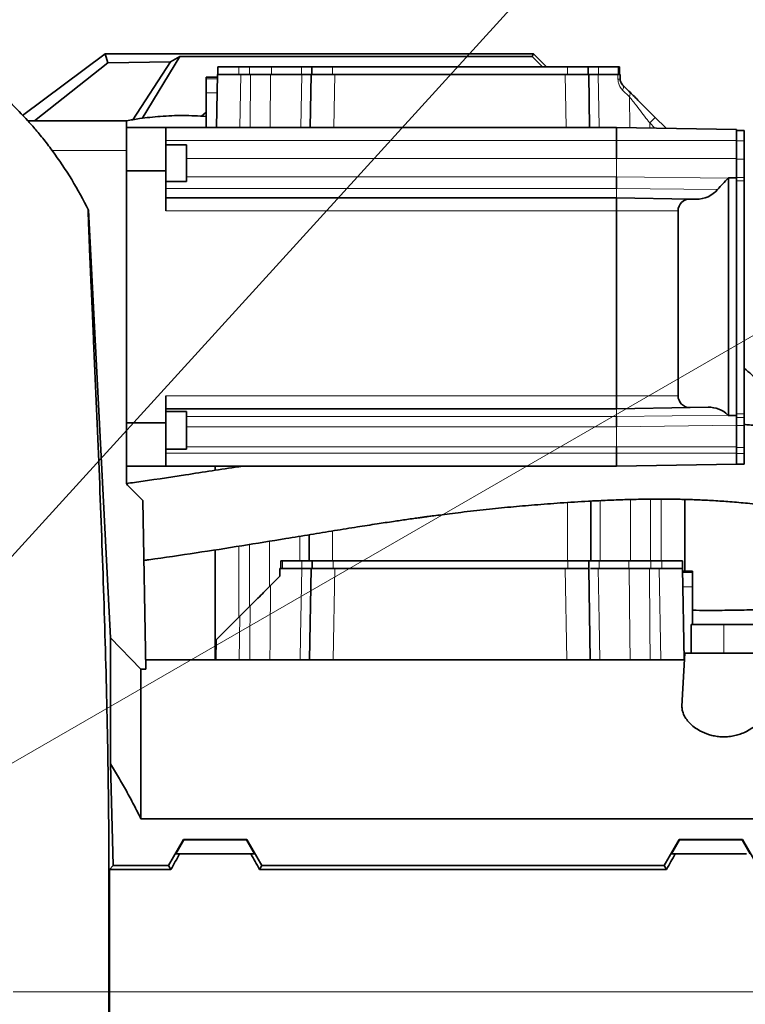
# Model space of a CAD drawing. Header units: millimetres. Extents: x 0 to 14900, y 0 to 10500.
# Tile 41 of 53: x 11144 to 11422, y 6372 to 6750. Entities that reach past the tile are written whole.
import ezdxf

# ---------------------------------------------------------------- set-up
doc = ezdxf.new("R2010")
doc.units = ezdxf.units.MM
doc.header["$LTSCALE"] = 25
doc.styles.add('SLDTEXTSTYLE0', font='TXT', dxfattribs={"width": 0.605})
doc.dimstyles.new('SLDDIMSTYLE2', dxfattribs={"dimtxt": 87.5, "dimasz": 87.5, "dimexe": 0, "dimexo": 0.0625, "dimgap": 21.875, "dimtad": 1, "dimdec": 1, "dimrnd": 1e-09, "dimzin": 12, "dimdsep": 46, "dimtxsty": 'SLDTEXTSTYLE0', "dimsah": 1, "dimcen": 0, "dimadec": 0, "dimazin": 3, "dimtfac": 1, "dimtofl": 0, "dimtmove": 0, "dimatfit": 3, "dimfxl": 1, "dimfrac": 2, "dimtolj": 1, "dimtzin": 12, "dimarcsym": 0})
doc.dimstyles.new('SLDDIMSTYLE3', dxfattribs={"dimtxt": 87.5, "dimasz": 87.5, "dimexe": 0, "dimexo": 0.0625, "dimgap": 21.875, "dimtad": 1, "dimdec": 4, "dimlfac": 25, "dimzin": 12, "dimdsep": 46, "dimtxsty": 'SLDTEXTSTYLE0', "dimsah": 1, "dimcen": 0.09, "dimadec": 1, "dimazin": 3, "dimtfac": 1, "dimtofl": 0, "dimtmove": 0, "dimatfit": 3, "dimfxl": 1, "dimfrac": 2, "dimtolj": 1, "dimtzin": 12, "dimarcsym": 0})

# ---------------------------------------------------------------- blocks, each defined once
blk = doc.blocks.new('_D_6')
at = {"color": 7, "linetype": 'Continuous', "lineweight": 0}
for q in [(12310.03, 7139.35), (10988.91, 6376.6)]:
    blk.add_line((11818.56, 6855.6), q, dxfattribs=at)
at = {"color": 7, "linetype": 'Continuous', "lineweight": 18}
blk.add_solid([(11818.56, 6855.6), (11900.59, 6888.53), (11888.09, 6910.18)], dxfattribs=at)
at = {"color": 7, "linetype": 'Continuous', "lineweight": 18, "insert": (12004.87, 7093.32), "char_height": 87.5, "attachment_point": 1, "rotation": 30, "style": 'SLDTEXTSTYLE0'}
blk.add_mtext('R958', dxfattribs=at)
blk = doc.blocks.new('_D_7')
at = {"color": 7, "linetype": 'Continuous', "lineweight": 0}
blk.add_line((12868.9, 8443.5), (10988.91, 6376.6), dxfattribs=at)
at = {"color": 7, "linetype": 'Continuous', "lineweight": 18}
blk.add_solid([(12868.9, 8443.5), (12800.77, 8387.18), (12819.27, 8370.36)], dxfattribs=at)
at = {"color": 7, "linetype": 'Continuous', "lineweight": 18, "insert": (11725.29, 7353.72), "char_height": 87.5, "attachment_point": 1, "rotation": 47.7114, "style": 'SLDTEXTSTYLE0'}
blk.add_mtext('R2794', dxfattribs=at)
blk = doc.blocks.new('_D_8')
at = {"color": 7, "linetype": 'Continuous', "lineweight": 0}
for p, q in [((8188.12, 6870.46), (7939.56, 6914.28)), ((12320.13, 6376.6), (14085.3, 6376.6))]:
    blk.add_line(p, q, dxfattribs=at)
at = {"color": 7, "linetype": 'Continuous', "lineweight": 18}
blk.add_arc((10988.91, 6376.6), 3058.9, 0, 170, dxfattribs=at)
for points in [[(7976.49, 6907.77), (8005.19, 6991.37), (7980.63, 6996.06)], [(14047.8, 6376.6), (14059.05, 6464.27), (14034.05, 6463.91)]]:
    blk.add_solid(points, dxfattribs=at)
at = {"color": 7, "linetype": 'Continuous', "lineweight": 18, "insert": (11141.49, 9547.06), "char_height": 87.5, "attachment_point": 1, "rotation": 355, "style": 'SLDTEXTSTYLE0'}
blk.add_mtext('170°', dxfattribs=at)
blk = doc.blocks.new('_D_9')
at = {"color": 7, "linetype": 'Continuous', "lineweight": 0}
for p, q in [((12320.13, 6376.6), (14085.33, 6376.6)), ((8188.12, 5882.75), (7939.53, 5838.91))]:
    blk.add_line(p, q, dxfattribs=at)
at = {"color": 7, "linetype": 'Continuous', "lineweight": 18}
blk.add_arc((10988.91, 6376.6), 3058.92, 190, 0, dxfattribs=at)
for points in [[(14047.83, 6376.6), (14034.08, 6289.29), (14059.08, 6288.93)], [(7976.46, 5845.42), (7980.6, 5757.13), (8005.16, 5761.83)]]:
    blk.add_solid(points, dxfattribs=at)
at = {"color": 7, "linetype": 'Continuous', "lineweight": 18, "insert": (11121.83, 3430.85), "char_height": 87.5, "attachment_point": 1, "rotation": 5, "style": 'SLDTEXTSTYLE0'}
blk.add_mtext('170°', dxfattribs=at)

msp = doc.modelspace()

# ---------------------------------------------------------------- linework, layer by layer
at = {"color": 7, "linetype": 'Continuous', "lineweight": 35}
for p, q in [((11145.063046, 6712.9621959), (11176.6449903, 6736.6007518)), ((11177.7854774, 6733.1737427), (11176.6449903, 6736.6007518)), ((11176.6449903, 6736.6007518), (11340.9095722, 6736.6007518)), ((11340.4754119, 6735.5525962), (11340.9095722, 6736.6007518)), ((11340.9095722, 6736.6007518), (11345.9095722, 6731.6007518)), ((11149.6244982, 6710.8711471), (11177.7854774, 6733.1737427)), ((11177.7854774, 6733.1737427), (11201.70731, 6733.5383168)), ((11201.70731, 6733.5383168), (11187.276661, 6711.2805874)), ((11205.2838781, 6735.5525962), (11190.9026763, 6711.8294411)), ((11201.70731, 6733.5383168), (11205.2838781, 6735.5525962)), ((11205.2838781, 6735.5525962), (11340.4754119, 6735.5525962)), ((11344.4272563, 6731.6007518), (11340.4754119, 6735.5525962)), ((11219.9095722, 6731.6007518), (11219.9095722, 6728.6007518)), ((11219.9095722, 6731.6007518), (11227.9095722, 6731.6007518)), ((11227.9095722, 6731.6007518), (11232.0720813, 6731.6007518)), ((11232.0720813, 6731.6007518), (11240.5242053, 6731.6007518)), ((11240.5242053, 6731.6007518), (11251.9495722, 6731.6007518)), ((11251.9495722, 6731.6007518), (11255.9095722, 6731.6007518)), ((11255.9095722, 6731.6007518), (11255.9095722, 6728.6007518)), ((11255.9095722, 6731.6007518), (11263.9095722, 6731.6007518)), ((11263.9095722, 6731.6007518), (11353.9095722, 6731.6007518)), ((11353.9095722, 6731.6007518), (11361.9095722, 6731.6007518)), ((11361.9095722, 6731.6007518), (11361.9095722, 6728.6007518)), ((11361.9095722, 6731.6007518), (11365.8695722, 6731.6007518)), ((11365.8695722, 6731.6007518), (11373.357848, 6731.6007518)), ((11373.357848, 6731.6007518), (11373.9095722, 6731.6007518)), ((11373.9095722, 6731.6007518), (11373.9095722, 6728.6007518)), ((11219.6950501, 6727.6007518), (11215.4095722, 6727.6007518)), ((11215.4095722, 6727.0053849), (11215.4095722, 6727.6007518)), ((11215.4095722, 6721.6084736), (11215.4095722, 6727.0053849)), ((11219.3593961, 6708.3711471), (11219.7125051, 6728.6007518)), ((11219.7125051, 6728.6007518), (11220.1786928, 6728.6007518)), ((11220.1786928, 6728.6007518), (11225.8520239, 6728.6007518)), ((11225.8520239, 6728.6007518), (11228.7111344, 6728.6007518)), ((11228.7111344, 6728.6007518), (11232.449915, 6728.6007518)), ((11240.156714, 6728.6007518), (11252.0838626, 6728.6007518)), ((11255.3593961, 6708.3711471), (11255.7125051, 6728.6007518)), ((11255.7125051, 6728.6007518), (11256.1786928, 6728.6007518)), ((11256.1786928, 6728.6007518), (11261.8520239, 6728.6007518)), ((11261.8520239, 6728.6007518), (11264.7111344, 6728.6007518)), ((11264.7111344, 6728.6007518), (11353.1080099, 6728.6007518)), ((11353.1080099, 6728.6007518), (11355.9671205, 6728.6007518)), ((11355.9671205, 6728.6007518), (11361.6404515, 6728.6007518)), ((11361.6404515, 6728.6007518), (11362.1066392, 6728.6007518)), ((11362.1066392, 6728.6007518), (11362.4597482, 6708.3711471)), ((11365.7352817, 6728.6007518), (11373.2714756, 6728.6007518)), ((11374.1066392, 6728.6007518), (11374.1378507, 6726.8126459)), ((11215.4095722, 6708.3711471), (11215.4095722, 6721.6084736)), ((11375.0160734, 6724.7436828), (11377.5469801, 6722.212776)), ((11147.0932875, 6710.8711471), (11184.9095722, 6710.8711471)), ((11184.9095722, 6699.4991786), (11184.9095722, 6710.8711471)), ((11387.642874, 6712.1168822), (11391.6226382, 6708.137118)), ((11199.9095722, 6708.3711471), (11184.9095722, 6708.3711471)), ((11199.9095722, 6691.703331), (11199.9095722, 6708.3711471)), ((11199.9095722, 6708.3711471), (11372.7095722, 6708.3711471)), ((11372.7095722, 6708.3711471), (11372.7095722, 6703.3711471)), ((11418.7095722, 6707.5682141), (11372.7095722, 6708.3711471)), ((11418.7095722, 6707.5682141), (11418.7095722, 6705.0913909)), ((11421.7095722, 6707.1729058), (11418.7095722, 6707.1729058)), ((11421.7095722, 6707.1729058), (11421.7095722, 6703.1729058)), ((11372.7095722, 6703.3711471), (11372.7095722, 6696.4371438)), ((11418.7095722, 6705.0913909), (11418.7095722, 6703.1729058)), ((11418.7095722, 6703.1729058), (11418.7095722, 6696.1729058)), ((11421.7095722, 6703.1729058), (11421.7095722, 6696.1729058)), ((11184.9095722, 6571.8682034), (11184.9095722, 6699.4991786)), ((11207.9095722, 6701.6363888), (11199.9095722, 6701.6363888)), ((11207.9095722, 6701.6363888), (11207.9095722, 6687.6363888)), ((11418.7095722, 6696.1729058), (11418.7095722, 6692.2450539)), ((11421.7095722, 6696.1729058), (11421.7095722, 6689.1442241)), ((11184.9095722, 6691.703331), (11199.9095722, 6691.703331)), ((11199.9095722, 6691.703331), (11199.9095722, 6676.3711471)), ((11418.7095722, 6692.2450539), (11418.7095722, 6688.9660262)), ((11199.9095722, 6687.6363888), (11207.9095722, 6687.6363888)), ((11372.7095722, 6689.3616775), (11372.7095722, 6684.9711471)), ((11415.7095722, 6597.7588853), (11415.7095722, 6688.9870829)), ((11415.7095722, 6688.9870829), (11418.7095722, 6688.9660262)), ((11418.7095722, 6688.9660262), (11418.7095722, 6688.5523758)), ((11418.7095722, 6688.5523758), (11418.7095722, 6687.8662819)), ((11418.7095722, 6687.8662819), (11418.7095722, 6598.5074829)), ((11421.7095722, 6689.1442241), (11421.7095722, 6687.8662819)), ((11421.7095722, 6687.8662819), (11421.7095722, 6598.5074829)), ((11199.9095722, 6681.3711471), (11372.7095722, 6681.3711471)), ((11372.7095722, 6681.3711471), (11372.7095722, 6676.3711471)), ((11400.9590044, 6680.8780514), (11372.7095722, 6681.3711471)), ((11400.9590044, 6680.8780514), (11403.3308862, 6680.8366501)), ((11170.3302899, 6676.6005088), (11178.8012033, 6512.4947882)), ((11372.7095722, 6676.3711471), (11372.7095722, 6605.3711471)), ((11396.3720342, 6605.3711471), (11396.3720342, 6676.3711471)), ((11199.9095722, 6605.3711471), (11199.9095722, 6595.0389632)), ((11372.7095722, 6605.3711471), (11372.7095722, 6600.3711471)), ((11400.9590044, 6600.8642428), (11372.7095722, 6600.3711471)), ((11407.8930077, 6600.9852763), (11400.9590044, 6600.8642428)), ((11199.9095722, 6600.3711471), (11372.7095722, 6600.3711471)), ((11207.9095722, 6599.2983964), (11199.9095722, 6599.2983964)), ((11207.9095722, 6599.2983964), (11207.9095722, 6584.9134146)), ((11372.7095722, 6597.4378138), (11372.7095722, 6593.4267781)), ((11418.7095722, 6597.7807035), (11415.7095722, 6597.7588853)), ((11418.7095722, 6598.5074829), (11418.7095722, 6597.821389)), ((11418.7095722, 6597.821389), (11418.7095722, 6597.7807035)), ((11418.7095722, 6597.7807035), (11418.7095722, 6597.7555775)), ((11418.7095722, 6597.7555775), (11418.7095722, 6597.0666628)), ((11418.7095722, 6597.0666628), (11418.7095722, 6593.9969116)), ((11421.7095722, 6598.5074829), (11421.7095722, 6597.0666628)), ((11421.7095722, 6597.0666628), (11421.7095722, 6593.9969116)), ((11199.9095722, 6595.0389632), (11184.9095722, 6595.0389632)), ((11199.9095722, 6578.3711471), (11199.9095722, 6595.0389632)), ((11418.7095722, 6593.9969116), (11418.7095722, 6585.5447877)), ((11421.7095722, 6593.9969116), (11421.7095722, 6585.5447877)), ((11372.7095722, 6585.743029), (11372.7095722, 6583.3711471)), ((11418.7095722, 6585.5447877), (11418.7095722, 6583.1729058)), ((11421.7095722, 6585.5447877), (11421.7095722, 6583.1729058)), ((11199.9095722, 6584.9134146), (11207.9095722, 6584.9134146)), ((11372.7095722, 6583.3711471), (11372.7095722, 6578.3711471)), ((11418.7095722, 6583.1729058), (11418.7095722, 6579.1729058)), ((11421.7095722, 6583.1729058), (11421.7095722, 6579.1729058)), ((11184.9095722, 6578.3711471), (11199.9095722, 6578.3711471)), ((11199.9095722, 6578.3711471), (11372.7095722, 6578.3711471)), ((11218.9095722, 6578.3711471), (11218.9095722, 6576.7709509)), ((11418.7095722, 6579.1740801), (11372.7095722, 6578.3711471)), ((11421.7095722, 6579.1729058), (11418.7095722, 6579.1729058)), ((11191.1535426, 6565.1271767), (11185.261044, 6571.0196753)), ((11191.1535426, 6565.1271767), (11192.2827917, 6500.4325395)), ((11362.9095722, 6564.960329), (11362.9095722, 6542.1007518)), ((11398.9095722, 6565.60545), (11398.9095722, 6538.1007518)), ((11254.9095722, 6552.0393366), (11254.9095722, 6542.1007518)), ((11218.9095722, 6546.2378994), (11218.9095722, 6504.1007518)), ((11244.1066392, 6539.1007518), (11244.1066392, 6542.1007518)), ((11244.6583633, 6542.1007518), (11244.1066392, 6542.1007518)), ((11252.1466392, 6542.1007518), (11244.6583633, 6542.1007518)), ((11256.1066392, 6542.1007518), (11252.1466392, 6542.1007518)), ((11256.1066392, 6539.1007518), (11256.1066392, 6542.1007518)), ((11264.1066392, 6542.1007518), (11256.1066392, 6542.1007518)), ((11354.1066392, 6542.1007518), (11264.1066392, 6542.1007518)), ((11362.1066392, 6542.1007518), (11354.1066392, 6542.1007518)), ((11362.1066392, 6539.1007518), (11362.1066392, 6542.1007518)), ((11366.0666392, 6542.1007518), (11362.1066392, 6542.1007518)), ((11377.492006, 6542.1007518), (11366.0666392, 6542.1007518)), ((11385.94413, 6542.1007518), (11377.492006, 6542.1007518)), ((11390.1066392, 6542.1007518), (11385.94413, 6542.1007518)), ((11398.1066392, 6542.1007518), (11390.1066392, 6542.1007518)), ((11398.1066392, 6539.1007518), (11398.1066392, 6542.1007518)), ((11243.7125051, 6539.1007518), (11243.6601399, 6536.1007518)), ((11243.7125051, 6539.1007518), (11252.0838626, 6539.1007518)), ((11255.1015779, 6504.1007518), (11255.7125051, 6539.1007518)), ((11255.7125051, 6539.1007518), (11264.7111344, 6539.1007518)), ((11264.7111344, 6539.1007518), (11353.1080099, 6539.1007518)), ((11353.1080099, 6539.1007518), (11357.5559685, 6539.1007518)), ((11362.1066392, 6539.1007518), (11357.5559685, 6539.1007518)), ((11362.1066392, 6539.1007518), (11362.7175664, 6504.1007518)), ((11365.7352817, 6539.1007518), (11377.6624303, 6539.1007518)), ((11385.3692293, 6539.1007518), (11389.1080099, 6539.1007518)), ((11389.1080099, 6539.1007518), (11393.5559685, 6539.1007518)), ((11398.1066392, 6539.1007518), (11393.5559685, 6539.1007518)), ((11398.1066392, 6539.1007518), (11398.7175664, 6504.1007518)), ((11401.9095722, 6538.1007518), (11398.1240942, 6538.1007518)), ((11401.9095722, 6538.1007518), (11401.9095722, 6537.5053849)), ((11401.9095722, 6537.5053849), (11401.9095722, 6532.1084736)), ((11243.6601399, 6536.1007518), (11240.099353, 6532.5399648)), ((11401.9095722, 6532.1084736), (11401.9095722, 6517.6007518)), ((11232.3322521, 6524.772864), (11228.3922675, 6520.8328794)), ((11219.2337762, 6511.6743881), (11228.3922675, 6520.8328794)), ((11401.4095722, 6506.6007518), (11401.4095722, 6517.6007518)), ((11413.9095722, 6517.6007518), (11401.4095722, 6517.6007518)), ((11493.9095722, 6517.6007518), (11413.9095722, 6517.6007518)), ((11178.8012033, 6512.4947882), (11178.8012033, 6464.1745785)), ((11178.8012033, 6512.4947882), (11190.4095722, 6500.4325395)), ((11219.1015779, 6504.1007518), (11219.2337762, 6511.6743881)), ((11397.8450158, 6486.2878067), (11398.9095722, 6506.6007518)), ((11398.9095722, 6506.6007518), (11428.6065106, 6506.6007518)), ((11398.7785527, 6504.1007518), (11192.2187628, 6504.1007518)), ((11190.4095722, 6443.0402397), (11190.4095722, 6500.4325395)), ((11192.2827917, 6500.4325395), (11190.4095722, 6500.4325395)), ((11179.8167528, 6425.1496159), (11178.8012033, 6464.1745785)), ((11446.1005599, 6443.0402397), (11190.4095722, 6443.0402397)), ((11201.0153351, 6425.1496159), (11206.7782522, 6435.1679507)), ((11203.8002762, 6429.6007518), (11206.8963761, 6434.9633541)), ((11206.8963761, 6434.9633541), (11206.7782522, 6435.1679507)), ((11231.0408921, 6435.1679507), (11206.7782522, 6435.1679507)), ((11230.9227682, 6434.9633541), (11206.8963761, 6434.9633541)), ((11231.0408921, 6435.1679507), (11230.9227682, 6434.9633541)), ((11230.9227682, 6434.9633541), (11234.0188681, 6429.6007518)), ((11236.8038093, 6425.1496159), (11231.0408921, 6435.1679507)), ((11391.0153351, 6425.1496159), (11396.7782522, 6435.1679507)), ((11396.8963761, 6434.9633541), (11393.8002762, 6429.6007518)), ((11396.7782522, 6435.1679507), (11396.8963761, 6434.9633541)), ((11421.0408921, 6435.1679507), (11396.7782522, 6435.1679507)), ((11420.9227682, 6434.9633541), (11396.8963761, 6434.9633541)), ((11420.9227682, 6434.9633541), (11421.0408921, 6435.1679507)), ((11424.0188681, 6429.6007518), (11420.9227682, 6434.9633541)), ((11426.8038093, 6425.1496159), (11421.0408921, 6435.1679507)), ((11203.8002762, 6429.6007518), (11205.259487, 6429.6007518)), ((11232.5596573, 6429.6007518), (11205.259487, 6429.6007518)), ((11232.5596573, 6429.6007518), (11234.0188681, 6429.6007518)), ((11395.259487, 6429.6007518), (11393.8002762, 6429.6007518)), ((11422.5596573, 6429.6007518), (11395.259487, 6429.6007518)), ((11178.3876205, 6423.5856064), (11179.8167528, 6425.1496159)), ((11178.3876205, 6423.5856064), (11178.3876205, 6376.6007518)), ((11178.3876205, 6423.5856064), (11201.9183164, 6423.5856064)), ((11179.8167528, 6425.1496159), (11201.0153351, 6425.1496159)), ((11201.9183164, 6423.5856064), (11201.0153351, 6425.1496159)), ((11235.9008279, 6423.5856064), (11236.8038093, 6425.1496159)), ((11391.9183164, 6423.5856064), (11235.9008279, 6423.5856064)), ((11391.0153351, 6425.1496159), (11236.8038093, 6425.1496159)), ((11391.9183164, 6423.5856064), (11391.0153351, 6425.1496159)), ((11178.3876205, 6376.6007518), (11178.3876205, 6329.6158973))]:
    msp.add_line(p, q, dxfattribs=at)
at = {"color": 8, "linetype": 'Continuous', "lineweight": 18}
for p, q in [((11227.9095722, 6731.6007518), (11227.9095722, 6728.6007518)), ((11232.0720813, 6731.6007518), (11232.0720813, 6728.6007518)), ((11240.5242053, 6731.6007518), (11240.5242053, 6728.6007518)), ((11251.9495722, 6731.6007518), (11251.9495722, 6728.6007518)), ((11263.9095722, 6731.6007518), (11263.9095722, 6728.6007518)), ((11353.9095722, 6731.6007518), (11353.9095722, 6728.6007518)), ((11365.8695722, 6731.6007518), (11365.8695722, 6728.6007518)), ((11373.357848, 6731.6007518), (11373.357848, 6728.6007518)), ((11215.4095722, 6727.0053849), (11219.6846579, 6727.0053849)), ((11228.7111344, 6728.6007518), (11228.3580253, 6708.3711471)), ((11232.283863, 6708.3711471), (11232.449915, 6728.6007518)), ((11251.7436117, 6708.3711471), (11252.0838626, 6728.6007518)), ((11264.7111344, 6728.6007518), (11264.3580253, 6708.3711471)), ((11353.461119, 6708.3711471), (11353.1080099, 6728.6007518)), ((11373.3029894, 6726.8126459), (11373.2714756, 6728.6007518)), ((11215.4095722, 6721.6084736), (11219.5904545, 6721.6084736)), ((11377.7363616, 6720.1438129), (11375.1186716, 6722.6747196)), ((11377.8399115, 6708.2815967), (11377.7363616, 6720.1438129)), ((11385.5215537, 6710.0479191), (11385.5371357, 6708.1472412)), ((11387.4557206, 6708.1137521), (11385.5215537, 6710.0479191)), ((11199.9095722, 6703.3711471), (11372.7095722, 6703.3711471)), ((11418.7095722, 6703.3711471), (11372.7095722, 6703.3711471)), ((11421.7095722, 6703.1729058), (11418.7095722, 6703.1729058)), ((11156.3767971, 6699.4991786), (11184.9095722, 6699.4991786)), ((11207.9095722, 6696.4371438), (11372.7095722, 6696.4371438)), ((11372.7095722, 6696.4371438), (11372.7095722, 6689.3616775)), ((11418.7095722, 6696.4371438), (11372.7095722, 6696.4371438)), ((11421.7095722, 6696.1729058), (11418.7095722, 6696.1729058)), ((11207.9095722, 6689.3616775), (11372.7095722, 6689.3616775)), ((11415.5541552, 6688.8325353), (11372.7095722, 6689.3616775)), ((11421.7095722, 6689.1442241), (11418.7095722, 6689.1442241)), ((11421.7095722, 6687.8662819), (11418.7095722, 6687.8662819)), ((11199.9095722, 6684.9711471), (11372.7095722, 6684.9711471)), ((11372.7095722, 6684.9711471), (11372.7095722, 6681.3711471)), ((11411.5353682, 6684.5374148), (11372.7095722, 6684.9711471)), ((11199.9095722, 6676.3711471), (11372.7095722, 6676.3711471)), ((11396.3720342, 6676.3711471), (11372.7095722, 6676.3711471)), ((11199.9095722, 6605.3711471), (11372.7095722, 6605.3711471)), ((11396.3720342, 6605.3711471), (11372.7095722, 6605.3711471)), ((11207.9095722, 6597.4378138), (11372.7095722, 6597.4378138)), ((11372.7095722, 6600.3711471), (11372.7095722, 6597.4378138)), ((11415.4969092, 6597.9655918), (11372.7095722, 6597.4378138)), ((11421.7095722, 6598.5074829), (11418.7095722, 6598.5074829)), ((11421.7095722, 6597.0666628), (11418.7095722, 6597.0666628)), ((11207.9095722, 6593.4267781), (11372.7095722, 6593.4267781)), ((11418.7095722, 6594.0437316), (11372.7095722, 6593.4267781)), ((11372.7095722, 6593.4267781), (11372.7095722, 6585.743029)), ((11421.7095722, 6593.9969116), (11418.7095722, 6593.9969116)), ((11207.9095722, 6585.743029), (11372.7095722, 6585.743029)), ((11418.7095722, 6585.743029), (11372.7095722, 6585.743029)), ((11421.7095722, 6585.5447877), (11418.7095722, 6585.5447877)), ((11199.9095722, 6583.3711471), (11372.7095722, 6583.3711471)), ((11418.7095722, 6583.3711471), (11372.7095722, 6583.3711471)), ((11421.7095722, 6583.1729058), (11418.7095722, 6583.1729058)), ((11227.9095722, 6578.3711471), (11227.9095722, 6578.1454296)), ((11353.9095722, 6564.409749), (11353.9095722, 6542.1007518)), ((11366.5095722, 6542.1007518), (11366.5095722, 6565.1385952)), ((11378.0633139, 6565.5618564), (11378.0633139, 6542.1007518)), ((11385.747063, 6542.1007518), (11385.747063, 6565.6994637)), ((11389.9095722, 6565.71862), (11389.9095722, 6542.1007518)), ((11251.3095722, 6551.4472697), (11251.3095722, 6542.1007518)), ((11263.9095722, 6553.5112072), (11263.9095722, 6542.1007518)), ((11232.0720813, 6548.3118494), (11232.0720813, 6524.5126932)), ((11239.7558304, 6532.1964423), (11239.7558304, 6549.5598399)), ((11227.9095722, 6547.6433591), (11227.9095722, 6520.350184)), ((11244.6583633, 6539.1007518), (11244.6583633, 6542.1007518)), ((11252.1466392, 6539.1007518), (11252.1466392, 6542.1007518)), ((11264.1066392, 6539.1007518), (11264.1066392, 6542.1007518)), ((11354.1066392, 6539.1007518), (11354.1066392, 6542.1007518)), ((11366.0666392, 6539.1007518), (11366.0666392, 6542.1007518)), ((11377.492006, 6539.1007518), (11377.492006, 6542.1007518)), ((11385.94413, 6539.1007518), (11385.94413, 6542.1007518)), ((11390.1066392, 6539.1007518), (11390.1066392, 6542.1007518)), ((11264.7111344, 6539.1007518), (11264.1002072, 6504.1007518)), ((11353.7189372, 6504.1007518), (11353.1080099, 6539.1007518)), ((11389.7189372, 6504.1007518), (11389.1080099, 6539.1007518)), ((11401.9095722, 6537.5053849), (11398.1344864, 6537.5053849)), ((11401.9095722, 6532.1084736), (11398.2286898, 6532.1084736)), ((11228.3922675, 6520.8328794), (11228.1002071, 6504.1007518)), ((11413.9095722, 6506.6007518), (11413.9095722, 6517.6007518)), ((11178.3876205, 6376.6007518), (11178.151784, 6376.6007513)), ((11178.3876205, 6376.6007518), (11427.9095722, 6376.6007518))]:
    msp.add_line(p, q, dxfattribs=at)
at = {"color": 8, "linetype": 'Continuous', "lineweight": 18, "flags": 128}
for points in [[(11240.156714, 6728.6007518), (11239.9820164, 6708.6043428), (11239.9799843, 6708.3711471)], [(11365.7352817, 6728.6007518), (11366.071597, 6708.6043428), (11366.0755203, 6708.3711471)], [(11391.5124058, 6708.0429424), (11391.5774456, 6708.1020613), (11391.6226382, 6708.137118)], [(11251.4951358, 6504.1007518), (11251.6464964, 6513.0971633), (11252.0838626, 6539.1007518)], [(11365.7352817, 6539.1007518), (11366.071597, 6519.1043428), (11366.3240158, 6504.1007518)], [(11377.9679023, 6504.1007518), (11377.8895332, 6513.0971633), (11377.6624303, 6539.1007518)], [(11385.3692293, 6539.1007518), (11385.557679, 6516.1424975), (11385.6562792, 6504.1007518)], [(11240.099353, 6532.5399648), (11239.9247833, 6512.5435552), (11239.9150481, 6511.4271014), (11239.8512331, 6504.1007518)], [(11232.1628424, 6504.1007518), (11232.2228169, 6511.4271014), (11232.3322521, 6524.772864)]]:
    msp.add_lwpolyline(points, dxfattribs=at)
at = {"color": 7, "linetype": 'Continuous', "lineweight": 35, "flags": 128}
msp.add_lwpolyline([(11215.4095722, 6714.2668154), (11215.3802721, 6714.2422657), (11213.685123, 6712.689722)], dxfattribs=at)
at = {"color": 7, "linetype": 'Continuous', "lineweight": 18}
for radius in [2794, 958]:
    msp.add_arc((10988.9095722, 6376.6007518), radius, 190, 170, dxfattribs=at)
at = {"color": 8, "linetype": 'Continuous', "lineweight": 18}
for centre, radius, start, end in [((11373.72042, 6709.6736366), 17.1440919, 88.604803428, 91.395196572), ((11373.5316634, 6723.6330467), 1.8539109, 328.873999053, 36.803848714), ((11376.058807, 6721.0334079), 1.8988334, 332.063318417, 38.396611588), ((11428.3201636, 6668.2882295), 59.7962598, 132.864337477, 135.703925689)]:
    msp.add_arc(centre, radius, start, end, dxfattribs=at)
at = {"color": 7, "linetype": 'Continuous', "lineweight": 35}
msp.add_arc((11186.1095722, 6571.8682034), 1.2, 180, 225, dxfattribs=at)
for centre, major_axis, ratio, start_param, end_param in [((11459.8509753, 6643.3711471), (63.4789411, 0), 0.9998476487, 2.3431445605, 2.4358469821), ((11408.1443513, 6696.4371438), (10.6185164, 0), 0.9998476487, 5.4847372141, 5.5053803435), ((11403.5148226, 6691.3711471), (10.5377076, 0), 0.9998476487, 4.694933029, 5.5774396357), ((11400.8803121, 6676.3711471), (4.5082779, 0), 0.9998476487, 1.5533403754, 3.1415926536), ((11400.8803121, 6605.3711471), (4.5082779, 0), 0.9998476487, 3.1415926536, 4.7298449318), ((11408.0783345, 6590.3711471), (10.617364, 0), 0.9998476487, 0.7971882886, 1.5882522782), ((11459.8509753, 6643.3711471), (63.4789411, 0), 0.9998476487, 3.9387809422, 3.943453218), ((11166.3624841, 6376.6007518), (85.07475, 146.9493494), 0.0453552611, 5.0639744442, 5.1074921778), ((11271.4566602, 6376.6007518), (-85.07475, 146.9493494), 0.0453552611, 1.1756931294, 1.219210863), ((11356.3624841, 6376.6007518), (85.07475, 146.9493494), 0.0453552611, 5.0639744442, 5.1074921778)]:
    msp.add_ellipse(centre, major_axis=major_axis, ratio=ratio, start_param=start_param, end_param=end_param, dxfattribs=at)
for points, knots in [([(11232.449915, 6728.6007518), (11233.5715632, 6728.6007518), (11235.8148615, 6728.6007518), (11238.4537651, 6728.6007518), (11239.6886106, 6728.6007518), (11240.156714, 6728.6007518)], [0, 0, 0, 0, 0.38306655, 0.7661337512, 1, 1, 1, 1]), ([(11252.0838626, 6728.6007518), (11252.8769619, 6728.6007518), (11254.4631618, 6728.6007518), (11255.5553148, 6728.6007518), (11255.6692969, 6728.6007518), (11255.7125051, 6728.6007518)], [0, 0, 0, 0, 0.3830665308, 0.766133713, 1, 1, 1, 1]), ([(11362.1066392, 6728.6007518), (11362.2188135, 6728.6007518), (11362.4431623, 6728.6007518), (11363.9216361, 6728.6007518), (11365.2367501, 6728.6007518), (11365.7352817, 6728.6007518)], [0, 0, 0, 0, 0.38306652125, 0.7661336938, 1, 1, 1, 1]), ([(11373.2714756, 6728.6007518), (11373.5054465, 6728.6007518), (11373.9461351, 6728.6007518), (11374.1002059, 6728.6007518), (11374.1059593, 6728.6007518), (11374.1066392, 6728.6007518)], [0, 0, 0, 0, 0.4995240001, 0.9408625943, 1, 1, 1, 1]), ([(11375.0160734, 6724.7436828), (11374.8412734, 6724.9401881), (11374.5454618, 6725.2727312), (11374.2508653, 6725.9655142), (11374.1512287, 6726.492373), (11374.1411983, 6726.7325021), (11374.1378507, 6726.8126459)], [0, 0, 0, 0, 0.4500395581, 0.7615955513, 0.9204317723, 1, 1, 1, 1]), ([(11147.0789873, 6710.8683164), (11144.8338322, 6713.2802601), (11140.2274475, 6718.2288452), (11135.1331954, 6722.6740258), (11132.5218853, 6724.9526224)], [0, 0, 0, 0, 0.4874006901, 1, 1, 1, 1]), ([(11377.5469801, 6722.212776), (11378.0720562, 6721.6877), (11379.1359542, 6720.623802), (11381.1796944, 6718.5800618), (11383.6181223, 6716.1416339), (11385.8835284, 6713.8762278), (11387.2364884, 6712.5232678), (11387.642874, 6712.1168822)], [0, 0, 0, 0, 0.1818477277, 0.368455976, 0.6241313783, 0.8871011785, 1, 1, 1, 1]), ([(11156.3767971, 6699.4991786), (11155.7681625, 6700.3117759), (11154.5509783, 6701.9368567), (11152.7144775, 6704.2669214), (11150.9407196, 6706.4340602), (11149.1991412, 6708.4883269), (11147.800804, 6710.079667), (11147.1542172, 6710.8010198), (11147.1073931, 6710.8549122), (11147.0932875, 6710.8711471)], [0, 0, 0, 0, 0.1469565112, 0.2938924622, 0.4448347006, 0.5955082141, 0.778712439, 0.9333379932, 1, 1, 1, 1]), ([(11215.4114291, 6712.5950697), (11212.4907544, 6712.75339), (11206.6347198, 6713.0708266), (11198.1077753, 6712.6704336), (11190.8285944, 6711.9396495), (11186.5240984, 6711.1712368), (11184.8430557, 6710.8711471)], [0, 0, 0, 0, 0.2856829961, 0.5728024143, 0.8331657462, 1, 1, 1, 1]), ([(11170.3302899, 6676.6005088), (11168.2700436, 6680.5571672), (11164.1329657, 6688.5023356), (11158.9690872, 6695.8237805), (11156.3767971, 6699.4991786)], [0, 0, 0, 0, 0.4979955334, 1, 1, 1, 1]), ([(11178.151784, 6376.6007513), (11178.1517511, 6379.52284), (11178.151685, 6385.3768981), (11178.1520204, 6395.2226303), (11178.1506645, 6406.1179546), (11178.1580556, 6421.892599), (11178.0783207, 6448.9164187), (11177.4223061, 6487.6690035), (11176.0548204, 6533.9170466), (11174.2976412, 6580.1843643), (11172.7988784, 6614.9643231), (11171.833767, 6636.3290932), (11171.47285, 6644.2350091), (11171.1890801, 6650.3562863), (11170.9240985, 6656.3511399), (11170.6907704, 6661.9210226), (11170.4979166, 6666.8216558), (11170.3528725, 6670.8246544), (11170.2558654, 6673.8873526), (11170.2108347, 6675.846454), (11170.2165499, 6676.7078753), (11170.2824289, 6676.5361823), (11170.312355, 6676.6013959), (11170.329414, 6676.6005521), (11170.3302899, 6676.6005088)], [0, 0, 0, 0, 0.0249534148, 0.0499912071, 0.0843796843, 0.118988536, 0.1887376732, 0.326186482, 0.4636586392, 0.6011043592, 0.7385543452, 0.7738600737, 0.7915129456, 0.8091668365, 0.8280870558, 0.8475544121, 0.8664747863, 0.8859436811, 0.904854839, 0.9243150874, 0.9424734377, 0.9609579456, 0.9979953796, 1, 1, 1, 1]), ([(11450.5305665, 6590.5330555), (11448.7797721, 6592.0548408), (11445.7439137, 6594.6935999), (11441.2351287, 6598.6511565), (11436.8944866, 6602.4796858), (11432.1346438, 6606.7021834), (11427.0637389, 6611.2280415), (11423.5234968, 6614.3997134), (11421.7604305, 6615.9895351), (11421.7095722, 6616.0353959)], [0, 0, 0, 0, 0.1815158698, 0.3147465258, 0.4641600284, 0.628403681, 0.8057869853, 0.9943976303, 1, 1, 1, 1]), ([(11546.9519728, 6521.5900594), (11546.8910905, 6521.811468), (11546.6654198, 6522.6321571), (11546.2230574, 6524.145848), (11545.6248959, 6526.0873549), (11544.9205103, 6528.213876), (11544.1741694, 6530.2953498), (11543.3681807, 6532.3603606), (11542.5335967, 6534.3459182), (11541.5652806, 6536.479356), (11540.2875458, 6539.0612593), (11538.73792, 6541.8824039), (11536.9674953, 6544.7682732), (11535.0020647, 6547.6755774), (11532.6882622, 6550.7674873), (11529.9453596, 6554.0361787), (11527.0718408, 6557.1005079), (11524.2459073, 6559.8331385), (11521.3799125, 6562.3709609), (11518.3937654, 6564.7899516), (11515.6015185, 6566.8559466), (11513.2846117, 6568.4491725), (11511.45962, 6569.6391952), (11509.6610786, 6570.7583593), (11507.6105606, 6571.9707176), (11505.0923238, 6573.368267), (11502.0520103, 6574.9315404), (11497.9627085, 6576.8624425), (11492.5649085, 6579.1431271), (11485.5421819, 6581.7254748), (11477.2894855, 6584.3404826), (11468.2548533, 6586.7864108), (11459.0161409, 6588.9169268), (11450.5348487, 6590.5798167), (11442.9314935, 6591.851761), (11436.1828937, 6592.8181198), (11429.8189299, 6593.580645), (11425.0442759, 6594.0786198), (11422.3698639, 6594.2963592), (11421.7095722, 6594.3501174)], [0, 0, 0, 0, 0.0058005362, 0.0215006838, 0.0394489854, 0.0563361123, 0.0767277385, 0.0933030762, 0.1092275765, 0.1279068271, 0.149357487, 0.178074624, 0.204021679, 0.2275035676, 0.2579501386, 0.2909261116, 0.3222139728, 0.3498065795, 0.3760515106, 0.4042035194, 0.4303270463, 0.4472949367, 0.4611413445, 0.474146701, 0.4902603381, 0.5095578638, 0.5320467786, 0.5577273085, 0.5966777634, 0.6411971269, 0.6912850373, 0.7456330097, 0.7978001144, 0.8466818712, 0.8858836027, 0.9226776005, 0.9571624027, 0.9894237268, 1, 1, 1, 1]), ([(11229.4080482, 6578.3711471), (11228.8614441, 6578.2888594), (11221.5906508, 6577.1942885), (11207.7914008, 6575.0686904), (11193.5047027, 6572.8856307), (11185.9482172, 6571.8476331), (11184.9306544, 6571.7078554)], [0, 0, 0, 0, 0.0370342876, 0.4926210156, 0.9316759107, 1, 1, 1, 1]), ([(11191.5541281, 6542.1776518), (11192.1850305, 6542.2636477), (11198.8819796, 6543.1764843), (11211.4124255, 6545.0479415), (11228.9256302, 6547.7805476), (11243.5284974, 6550.1650192), (11255.3757681, 6552.117469), (11264.5181782, 6553.6156342), (11273.016187, 6554.9813393), (11280.539692, 6556.1543449), (11286.84922, 6557.1058326), (11291.5496009, 6557.7914394), (11294.8772434, 6558.2642873), (11297.0644031, 6558.569608), (11298.7887342, 6558.8067485), (11300.3979971, 6559.0253727), (11302.3991035, 6559.2935868), (11305.2379764, 6559.6662594), (11308.9086292, 6560.1333044), (11314.890226, 6560.8638708), (11322.7177121, 6561.7487528), (11332.1323746, 6562.6942393), (11341.603534, 6563.530316), (11351.5591255, 6564.2882337), (11360.582621, 6564.8556182), (11368.5421419, 6565.2510597), (11375.2237588, 6565.5071542), (11381.760355, 6565.6707499), (11387.6638495, 6565.7342817), (11392.4918973, 6565.7219325), (11396.1537714, 6565.6709167), (11398.6379964, 6565.6145855), (11400.4364218, 6565.5640063), (11402.1285783, 6565.5092239), (11404.2863609, 6565.4273621), (11406.9717176, 6565.3062063), (11411.0312798, 6565.0871215), (11416.4614255, 6564.7154422), (11423.2338707, 6564.1146511), (11430.4725545, 6563.3098745), (11438.1212247, 6562.2685534), (11445.4620881, 6561.0637386), (11452.459009, 6559.717537), (11459.0746049, 6558.2519293), (11465.6195623, 6556.5758883), (11471.7535515, 6554.7623489), (11477.1122537, 6552.9526018), (11481.6584375, 6551.2253657), (11485.4603032, 6549.6203174), (11488.6392896, 6548.1373637), (11491.2368139, 6546.8075335), (11493.2981798, 6545.6598763), (11494.9228731, 6544.6905991), (11496.3352774, 6543.7986382), (11497.9781784, 6542.6994178), (11499.9731069, 6541.2469946), (11502.1836554, 6539.4442452), (11504.3694685, 6537.4266475), (11506.4664477, 6535.2191293), (11508.3912071, 6532.8976592), (11510.1029874, 6530.5535319), (11511.645606, 6528.1899349), (11513.0808105, 6525.7451207), (11514.4089729, 6523.2225276), (11515.3709459, 6521.2060243), (11516.0675693, 6519.6468908), (11516.6301459, 6518.3264175), (11517.282764, 6516.6991442), (11517.9400611, 6514.9141708), (11518.5042008, 6513.2169663), (11519.0151402, 6511.5280823), (11519.5463604, 6509.5715959), (11520.0316138, 6507.4680753), (11520.3821494, 6505.6986912), (11520.6432798, 6504.2409009), (11520.884089, 6502.7719532), (11521.1436026, 6501.0252427), (11521.4162482, 6498.9846949), (11521.668152, 6496.9378898), (11521.8234527, 6495.5611501), (11521.8871756, 6494.9962474)], [0, 0, 0, 0, 0.0040398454, 0.0428824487, 0.0804493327, 0.1167074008, 0.137072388, 0.1569844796, 0.1758374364, 0.1921007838, 0.2057310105, 0.2167575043, 0.2226204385, 0.2273650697, 0.2309958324, 0.2338603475, 0.2378954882, 0.2440992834, 0.2524609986, 0.2619761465, 0.2833954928, 0.3039887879, 0.3242202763, 0.3463440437, 0.3707161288, 0.3854001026, 0.4008218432, 0.4167743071, 0.4307723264, 0.4421003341, 0.4507377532, 0.4566663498, 0.4597334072, 0.4635983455, 0.4687253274, 0.475119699, 0.4827882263, 0.4978580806, 0.5143931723, 0.5323828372, 0.5518827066, 0.5729783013, 0.5907350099, 0.609508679, 0.6292157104, 0.6482189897, 0.6653676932, 0.6798636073, 0.6926726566, 0.7038372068, 0.7134005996, 0.7214024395, 0.7278760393, 0.7333754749, 0.7400720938, 0.7512081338, 0.7639623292, 0.7771448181, 0.791607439, 0.8072505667, 0.8217868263, 0.8347098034, 0.8488164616, 0.8631444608, 0.8752919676, 0.8809390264, 0.8879322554, 0.8966908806, 0.9071443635, 0.9165277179, 0.9234484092, 0.9336382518, 0.9462427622, 0.9548913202, 0.9604412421, 0.9668961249, 0.9744260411, 0.9830331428, 0.993038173, 1, 1, 1, 1]), ([(11252.0838626, 6539.1007518), (11252.8769579, 6539.1007518), (11254.4631497, 6539.1007518), (11255.555311, 6539.1007518), (11255.6692954, 6539.1007518), (11255.7125051, 6539.1007518)], [0, 0, 0, 0, 0.3830644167, 0.7661294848, 1, 1, 1, 1]), ([(11362.7690571, 6539.1007518), (11363.2157879, 6539.1007518), (11363.9603757, 6539.1007518), (11365.228139, 6539.1007518), (11365.7352817, 6539.1007518)], [0, 0, 0, 0, 0.5999705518, 1, 1, 1, 1]), ([(11377.6624303, 6539.1007518), (11378.4634692, 6539.1007518), (11380.0655483, 6539.1007518), (11382.8863418, 6539.1007518), (11384.6867304, 6539.1007518), (11385.3692293, 6539.1007518)], [0, 0, 0, 0, 0.3830644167, 0.7661294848, 1, 1, 1, 1]), ([(11232.3322521, 6524.772864), (11233.1083736, 6525.5489855), (11234.6839391, 6527.1245509), (11236.7917571, 6529.232369), (11238.6408872, 6531.0814991), (11239.6083774, 6532.0489893), (11240.099353, 6532.5399648)], [0, 0, 0, 0, 0.2798299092, 0.5680686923, 0.7808063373, 1, 1, 1, 1]), ([(11496.4699531, 6527.7678744), (11496.4090593, 6527.7636381), (11494.9072915, 6527.6591631), (11491.9096439, 6527.4241223), (11487.5483862, 6527.0797161), (11483.1985765, 6526.727534), (11478.7655825, 6526.3695993), (11474.8353583, 6526.0560827), (11471.4633189, 6525.7924591), (11468.5333827, 6525.5676812), (11465.1811182, 6525.3169072), (11461.1833856, 6525.028679), (11456.4612932, 6524.7059352), (11450.9656022, 6524.3579849), (11444.6403247, 6523.9991383), (11437.4221252, 6523.6498392), (11430.0040106, 6523.3675318), (11422.5291767, 6523.1626713), (11415.1141902, 6523.0419391), (11408.1518665, 6522.9960748), (11403.6969955, 6523.0449687), (11401.9099957, 6523.0645817)], [0, 0, 0, 0, 0.002898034, 0.0714715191, 0.1329062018, 0.1921506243, 0.2500244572, 0.3065457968, 0.3389067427, 0.3714085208, 0.4092115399, 0.4533372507, 0.5035386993, 0.5595930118, 0.62135235, 0.6888209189, 0.762267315, 0.8216816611, 0.8853508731, 0.954010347, 1, 1, 1, 1]), ([(11429.7513237, 6484.3059716), (11429.4964293, 6483.5971577), (11428.9997726, 6482.2160477), (11427.4646001, 6480.1742883), (11425.5967961, 6478.4329622), (11423.4696174, 6477.0050606), (11421.3816504, 6475.9659923), (11419.2007815, 6475.2045533), (11417.013622, 6474.7061875), (11414.7142346, 6474.473138), (11412.4600998, 6474.5111612), (11410.3342582, 6474.8020287), (11407.6666827, 6475.4547645), (11404.9639494, 6476.6141835), (11402.4983367, 6478.2265522), (11400.6975624, 6479.8283417), (11399.3118482, 6481.525749), (11398.3953666, 6483.1995021), (11397.87823, 6484.8018404), (11397.8560867, 6485.7925085), (11397.8450158, 6486.2878067)], [0, 0, 0, 0, 0.0741908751, 0.1445594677, 0.2148763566, 0.2677443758, 0.3205568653, 0.3635533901, 0.4065134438, 0.4497344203, 0.4929464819, 0.531803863, 0.5706825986, 0.6521762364, 0.711877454, 0.7716379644, 0.8321773, 0.8927293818, 0.946368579, 1, 1, 1, 1]), ([(11178.8012033, 6464.1745785), (11179.8288336, 6462.449498), (11181.8844609, 6458.9987214), (11184.8428475, 6453.7465338), (11187.7078073, 6448.4375773), (11189.5088233, 6444.8396729), (11190.4095722, 6443.0402397)], [0, 0, 0, 0, 0.2497401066, 0.499569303, 0.749717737, 1, 1, 1, 1]), ([(11178.1517877, 6225.1007938), (11178.1517676, 6225.2005073), (11178.1517274, 6225.400628), (11178.1518376, 6227.040345), (11178.1517551, 6229.6881366), (11178.1517773, 6233.4150203), (11178.1518354, 6238.1231689), (11178.1517222, 6243.7815098), (11178.1518212, 6250.4598022), (11178.1517958, 6258.0358213), (11178.1517369, 6266.3993969), (11178.1518448, 6275.5163451), (11178.1517482, 6285.4643975), (11178.1517824, 6296.0486022), (11178.1518307, 6307.1224921), (11178.1517192, 6318.6470733), (11178.1518252, 6330.7256307), (11178.1518065, 6341.7523845), (11178.151743, 6351.4642811), (11178.151786, 6359.7599311), (11178.1518181, 6368.1499423), (11178.1517954, 6373.7809063), (11178.151784, 6376.6007513)], [0, 0, 0, 0, 0.05271971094, 0.10580616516, 0.16004608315, 0.21468469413, 0.26739767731, 0.32047527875, 0.37470600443, 0.42933500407, 0.48210358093, 0.53523986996, 0.58953291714, 0.64422597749, 0.6969391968, 0.75001706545, 0.80424815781, 0.85887742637, 0.89388729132, 0.92900395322, 0.96444696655, 1, 1, 1, 1])]:
    msp.add_open_spline(points, degree=3, knots=knots, dxfattribs=at)
at = {"color": 8, "linetype": 'Continuous', "lineweight": 18}
for points, knots in [([(11373.3029894, 6726.8126459), (11373.3458838, 6726.3444429), (11373.4386087, 6725.3323299), (11374.0831988, 6723.8370547), (11374.7491394, 6723.0895254), (11375.1186716, 6722.6747196)], [0, 0, 0, 0, 0.27700958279, 0.59881083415, 1, 1, 1, 1]), ([(11385.5215537, 6710.0479191), (11385.2082271, 6710.4549524), (11384.1877813, 6711.7805836), (11382.4491749, 6714.0375806), (11380.585071, 6716.4552367), (11378.9905677, 6718.5212649), (11378.1571326, 6719.5994676), (11377.7363616, 6720.1438129)], [0, 0, 0, 0, 0.1149193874, 0.3742708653, 0.6387880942, 0.8176372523, 1, 1, 1, 1]), ([(11141.4877269, 6376.6007511), (11142.6652662, 6376.6007353), (11144.9932899, 6376.600704), (11148.39794, 6376.600616), (11151.6856459, 6376.6005885), (11154.85239, 6376.600628), (11157.8977946, 6376.6007088), (11162.1075897, 6376.6008069), (11167.2522525, 6376.6004705), (11173.075728, 6376.6004909), (11176.4988381, 6376.6006665), (11178.151784, 6376.6007513)], [0, 0, 0, 0, 0.08807509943, 0.17412659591, 0.25814778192, 0.34013638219, 0.42009475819, 0.49803013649, 0.67680277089, 0.84393503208, 1, 1, 1, 1])]:
    msp.add_open_spline(points, degree=3, knots=knots, dxfattribs=at)

# ---------------------------------------------------------------- dimensions: what is measured, and where the dimension line sits
at = {"color": 7, "linetype": 'Continuous', "lineweight": 18}
for base, line1, line2, picture, middle in [((11255.5098468, 9423.8558346), ((12270.1345875, 6376.6007518), (9707.6845568, 6376.6007518)), ((10045.4637448, 6542.955706), (8237.3567102, 6861.7737602)), '_D_8', (11255.5098468, 9423.8558346)), ((11255.512342, 3329.3171484), ((10045.4637448, 6210.2457976), (8237.3567102, 5891.4277434)), ((9707.6845568, 6376.6007518), (12270.1345875, 6376.6007518)), '_D_9', (11255.512342, 3329.3171484))]:
    dim = msp.add_angular_dim_2l(base=base, line1=line1, line2=line2, dimstyle='SLDDIMSTYLE3', dxfattribs=at)
    dim.commit()
    dim.dimension.update_dxf_attribs({"geometry": picture, "text_midpoint": middle, "dimtype": 162})
for mpoint, picture, middle in [((12868.8967756, 8443.5028093), '_D_7', (11928.9034239, 7410.0520305)), ((11818.561909, 6855.6007518), '_D_6', (12187.0392618, 7068.3413563))]:
    dim = msp.add_radius_dim(center=(10988.9095722, 6376.6007518), mpoint=mpoint, dimstyle='SLDDIMSTYLE2', dxfattribs=at)
    dim.commit()
    dim.dimension.update_dxf_attribs({"geometry": picture, "text_midpoint": middle, "dimtype": 164})

doc.saveas('drawing.dxf')
